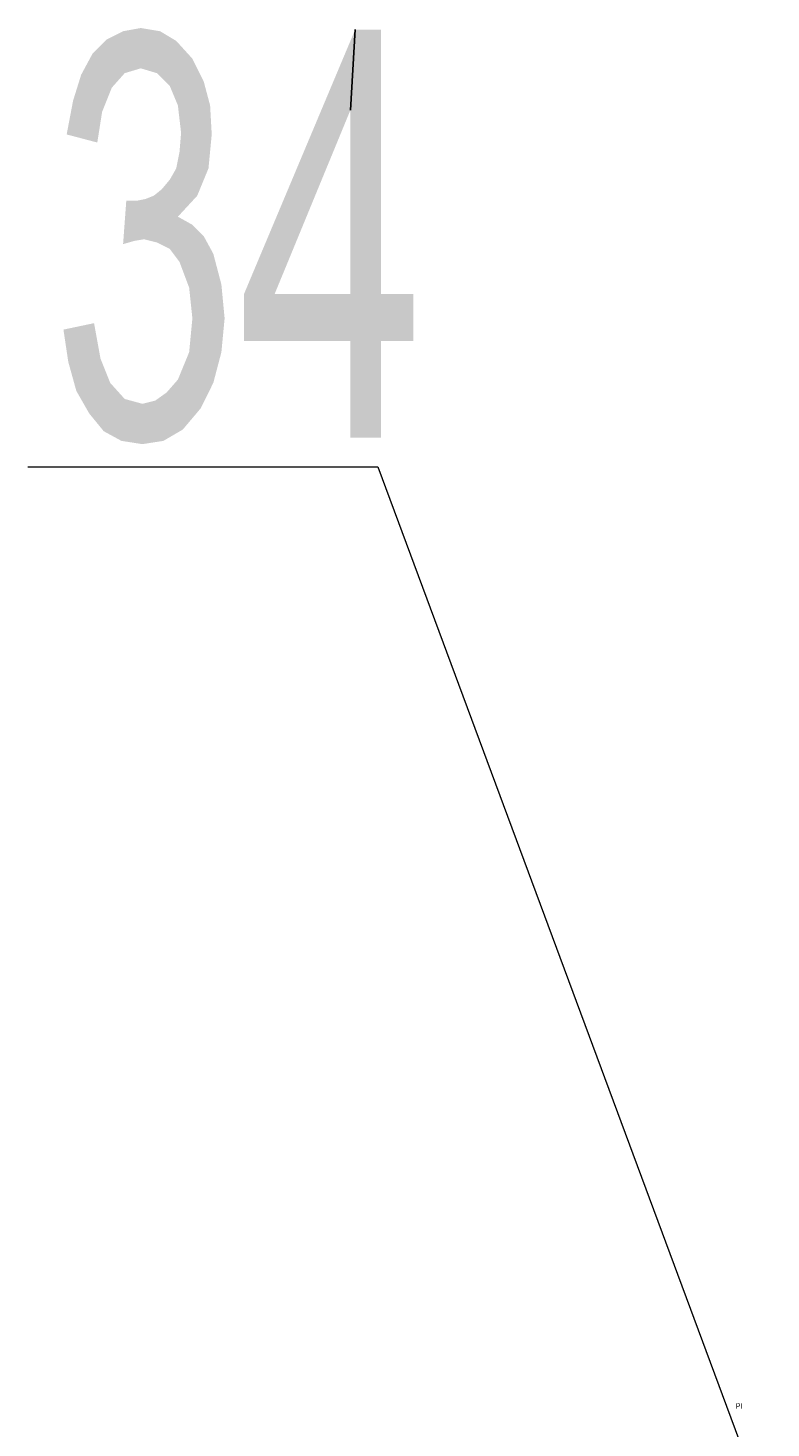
# Model space of a CAD drawing. Header units: millimetres. Extents: x -2626 to 2068, y -6169 to 7214.
# Tile 106 of 144: x -596 to -559, y -4449 to -4379. Entities that reach past the tile are written whole.
import ezdxf

# ---------------------------------------------------------------- set-up
doc = ezdxf.new("R2010")
doc.units = ezdxf.units.MM
doc.layers.get('0').update_dxf_attribs({"color": 252})

msp = doc.modelspace()

# ---------------------------------------------------------------- hatches: boundary and pattern name
h = msp.add_hatch(color=7)
h.dxf.hatch_style = 2
h.paths.add_polyline_path([(-588.145, -4388.4), (-587.422, -4388.802), (-586.86, -4389.364), (-586.378, -4390.248), (-585.976, -4391.775), (-585.815, -4393.462), (-585.976, -4395.15), (-586.378, -4396.676), (-587.02, -4397.962), (-587.904, -4399.007), (-588.869, -4399.569), (-589.913, -4399.73), (-590.958, -4399.569), (-591.842, -4399.087), (-592.565, -4398.203), (-593.208, -4397.078), (-593.609, -4395.632), (-593.85, -4394.025), (-592.324, -4393.703), (-592.002, -4395.471), (-591.52, -4396.676), (-590.797, -4397.48), (-589.913, -4397.721), (-589.27, -4397.56), (-588.708, -4397.159), (-588.145, -4396.516), (-587.583, -4395.15), (-587.422, -4393.462), (-587.583, -4391.936), (-588.065, -4390.65), (-588.547, -4390.007), (-589.19, -4389.686), (-589.833, -4389.525), (-590.315, -4389.605), (-590.877, -4389.766), (-590.717, -4387.597), (-590.154, -4387.597), (-589.752, -4387.516), (-589.351, -4387.356), (-588.949, -4387.034), (-588.547, -4386.552), (-588.226, -4385.99), (-588.065, -4385.186), (-587.985, -4384.222), (-588.145, -4382.856), (-588.547, -4381.892), (-589.19, -4381.249), (-589.994, -4381.008), (-590.797, -4381.249), (-591.44, -4381.972), (-591.922, -4383.177), (-592.163, -4384.704), (-593.69, -4384.302), (-593.368, -4382.615), (-592.967, -4381.329), (-592.404, -4380.284), (-591.681, -4379.561), (-590.877, -4379.16), (-589.994, -4378.999), (-589.029, -4379.16), (-588.226, -4379.642), (-587.422, -4380.526), (-586.86, -4381.65), (-586.538, -4382.856), (-586.458, -4384.302), (-586.619, -4385.99), (-587.181, -4387.356)])
h = msp.add_hatch(color=7)
h.dxf.hatch_style = 2
h.paths.add_polyline_path([(-584.851, -4392.257), (-579.307, -4379.079), (-579.548, -4383.097)])
h = msp.add_hatch(color=7)
h.dxf.hatch_style = 2
h.paths.add_polyline_path([(-579.548, -4383.097), (-579.307, -4379.079), (-578.021, -4379.079)])
h = msp.add_hatch(color=7)
h.dxf.hatch_style = 2
h.paths.add_polyline_path([(-578.021, -4379.079), (-578.021, -4392.257), (-579.548, -4392.257)])
h = msp.add_hatch(color=7)
h.dxf.hatch_style = 2
h.paths.add_polyline_path([(-578.021, -4379.079), (-579.548, -4392.257), (-579.548, -4383.097)])
h = msp.add_hatch(color=7)
h.dxf.hatch_style = 2
h.paths.add_polyline_path([(-584.851, -4392.257), (-579.548, -4383.097), (-583.324, -4392.257)])
h = msp.add_hatch(color=7)
h.dxf.hatch_style = 2
h.paths.add_polyline_path([(-579.548, -4394.587), (-584.851, -4394.587), (-583.324, -4392.257)])
h = msp.add_hatch(color=7)
h.dxf.hatch_style = 2
h.paths.add_polyline_path([(-584.851, -4394.587), (-584.851, -4392.257), (-583.324, -4392.257)])
h = msp.add_hatch(color=7)
h.dxf.hatch_style = 2
h.paths.add_polyline_path([(-579.548, -4394.587), (-583.324, -4392.257), (-579.548, -4392.257)])
h = msp.add_hatch(color=7)
h.dxf.hatch_style = 2
h.paths.add_polyline_path([(-578.021, -4394.587), (-579.548, -4392.257), (-578.021, -4392.257)])
h = msp.add_hatch(color=7)
h.dxf.hatch_style = 2
h.paths.add_polyline_path([(-579.548, -4392.257), (-578.021, -4394.587), (-579.548, -4394.587)])
h = msp.add_hatch(color=7)
h.dxf.hatch_style = 2
h.paths.add_polyline_path([(-578.021, -4392.257), (-576.414, -4392.257), (-576.414, -4394.587)])
h = msp.add_hatch(color=7)
h.dxf.hatch_style = 2
h.paths.add_polyline_path([(-578.021, -4392.257), (-576.414, -4394.587), (-578.021, -4394.587)])
h = msp.add_hatch(color=7)
h.dxf.hatch_style = 2
h.paths.add_polyline_path([(-578.021, -4394.587), (-578.021, -4399.408), (-579.548, -4399.408)])
h = msp.add_hatch(color=7)
h.dxf.hatch_style = 2
h.paths.add_polyline_path([(-578.021, -4394.587), (-579.548, -4399.408), (-579.548, -4394.587)])

# ---------------------------------------------------------------- linework, layer by layer
at = {"color": 7, "lineweight": 0}
msp.add_lwpolyline([(-579.307, -4379.079), (-579.548, -4383.097)], close=True, dxfattribs=at)
for points in [[(-595.618, -4400.855), (-578.182, -4400.855)], [(-578.182, -4400.855), (-558.576, -4453.647)]]:
    msp.add_lwpolyline(points, dxfattribs=at)

# ---------------------------------------------------------------- texts
at = {"color": 133, "true_color": 0x6edddd, "insert": (-560.343, -4447.511), "char_height": 0.26945, "attachment_point": 1}
msp.add_mtext('{\\fT3ROMANS.SHXHorz3_254930N0|b0|i0|c0;PI}', dxfattribs=at)

doc.saveas('drawing.dxf')
